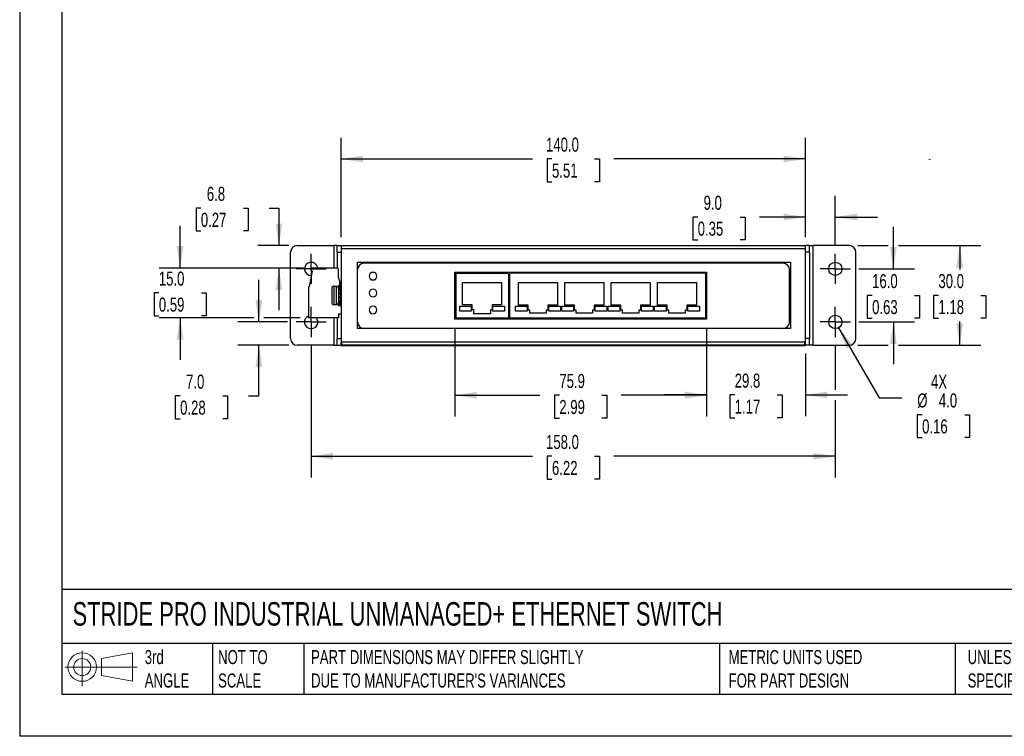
# Model space of a CAD drawing. Header units: millimetres. Extents: x 0 to 559, y 0 to 432.
# Tile 1 of 4: x 0 to 297, y 0 to 216. Entities that reach past the tile are written whole.
import ezdxf

# ---------------------------------------------------------------- set-up
doc = ezdxf.new("R2010")
doc.units = ezdxf.units.MM
doc.header["$LTSCALE"] = 2
doc.linetypes.add('CENTERX2', pattern=[20.32, 12.7, -2.54, 2.54, -2.54])
doc.layers.add('CENTER', color=40, linetype='CENTERX2')
doc.layers.add('SLD-DEFPOINTS', color=7, linetype='Continuous')
doc.layers.add('DIMENSIONS', color=140, linetype='Continuous', lineweight=25)
doc.layers.add('TEXT', color=140, linetype='Continuous', lineweight=25)
doc.styles.add('SLDTEXTSTYLE0', font='TXT', dxfattribs={"width": 0.7})
doc.dimstyles.new('SLDDIMSTYLE0', dxfattribs={"dimtxt": 4.316016, "dimasz": 6.604, "dimexe": 0, "dimexo": 0.0625, "dimgap": 1.079004, "dimtad": 0, "dimtih": 1, "dimtoh": 1, "dimdec": 1, "dimrnd": 1e-09, "dimzin": 4, "dimdsep": 46, "dimtxsty": 'SLDTEXTSTYLE0', "dimsah": 1, "dimcen": 0.09, "dimadec": 0, "dimazin": 1, "dimtfac": 1, "dimtdec": 1, "dimtmove": 0, "dimatfit": 0, "dimfxl": 0, "dimfrac": 2, "dimtolj": 1, "dimtzin": 12, "dimarcsym": 0})
doc.dimstyles.new('SLDDIMSTYLE1', dxfattribs={"dimtxt": 4.316016, "dimasz": 6.604, "dimexe": 0, "dimexo": 0.0625, "dimgap": 1.079004, "dimtad": 0, "dimtih": 1, "dimtoh": 1, "dimdec": 1, "dimrnd": 1e-09, "dimzin": 12, "dimdsep": 46, "dimtxsty": 'SLDTEXTSTYLE0', "dimsah": 1, "dimcen": 0.09, "dimadec": 0, "dimazin": 3, "dimtfac": 1, "dimtdec": 1, "dimtofl": 0, "dimtmove": 0, "dimatfit": 3, "dimfxl": 0, "dimfrac": 2, "dimtolj": 1, "dimtzin": 12, "dimarcsym": 0})
doc.dimstyles.new('SLDDIMSTYLE2', dxfattribs={"dimtxt": 4.316016, "dimasz": 6.604, "dimexe": 0, "dimexo": 0.0625, "dimgap": 1.079004, "dimtad": 0, "dimtih": 1, "dimtoh": 1, "dimdec": 1, "dimrnd": 1e-09, "dimzin": 12, "dimdsep": 46, "dimtxsty": 'SLDTEXTSTYLE0', "dimsah": 1, "dimcen": 0.09, "dimadec": 0, "dimazin": 3, "dimtfac": 1, "dimtdec": 1, "dimtmove": 0, "dimatfit": 0, "dimfxl": 0, "dimfrac": 2, "dimtolj": 1, "dimtzin": 12, "dimarcsym": 0})
doc.dimstyles.new('SLDDIMSTYLE3', dxfattribs={"dimtxt": 4.316016, "dimasz": 6.604, "dimexe": 0, "dimexo": 0.0625, "dimgap": 1.079004, "dimtad": 0, "dimtih": 1, "dimtoh": 1, "dimdec": 1, "dimrnd": 1e-09, "dimzin": 4, "dimdsep": 46, "dimtxsty": 'SLDTEXTSTYLE0', "dimsah": 1, "dimcen": 0.09, "dimadec": 0, "dimazin": 1, "dimtfac": 1, "dimtdec": 1, "dimtofl": 0, "dimtmove": 0, "dimatfit": 3, "dimfxl": 0, "dimfrac": 2, "dimtolj": 1, "dimtzin": 12, "dimarcsym": 0})
doc.dimstyles.new('SLDDIMSTYLE4', dxfattribs={"dimtxt": 4.316016, "dimasz": 6.604, "dimexe": 0, "dimexo": 0.0625, "dimgap": 1.079004, "dimtad": 0, "dimtih": 1, "dimtoh": 1, "dimdec": 1, "dimrnd": 1e-09, "dimzin": 4, "dimdsep": 46, "dimtxsty": 'SLDTEXTSTYLE0', "dimsah": 1, "dimcen": 0, "dimadec": 0, "dimazin": 1, "dimtfac": 1, "dimtdec": 1, "dimtofl": 0, "dimtmove": 0, "dimatfit": 3, "dimfxl": 0, "dimfrac": 2, "dimtolj": 1, "dimtzin": 12, "dimarcsym": 0})

# ---------------------------------------------------------------- blocks, each defined once
blk = doc.blocks.new('Block11')
at = {"color": 7, "linetype": 'Continuous', "lineweight": 18}
for p, q in [((5.18, 10.62), (5.18, 0)), ((10.96, 8.33), (20.35, 10.06)), ((20.35, 10.06), (20.35, 1.46)), ((10.96, 3.19), (10.96, 8.33)), ((0, 5.76), (21.75, 5.76)), ((10.96, 3.19), (20.35, 1.46))]:
    blk.add_line(p, q, dxfattribs=at)
for radius in [4.3, 2.57]:
    blk.add_circle((5.18, 5.76), radius, dxfattribs=at)
blk = doc.blocks.new('Block12')
at = {"layer": 'SLD-DEFPOINTS'}
blk.add_blockref('Block11', (0, 0), dxfattribs=at)
blk = doc.blocks.new('_D')
at = {"layer": 'DIMENSIONS'}
for p, q in [((48.36, 141.08), (48.36, 153.78)), ((85.56, 141.08), (42.01, 141.08)), ((41.95, 133.58), (40.5, 133.58)), ((40.5, 133.58), (40.5, 126.72)), ((54.77, 133.58), (56.22, 133.58)), ((56.22, 133.58), (56.22, 126.72)), ((40.5, 126.72), (41.95, 126.72)), ((70.57, 126.08), (42.01, 126.08)), ((48.36, 126.08), (48.36, 113.38)), ((56.22, 126.72), (54.77, 126.72)), ((84.56, 126.08), (73.62, 126.08))]:
    blk.add_line(p, q, dxfattribs=at)
for points in [[(48.36, 141.08), (49.38, 147.69), (47.34, 147.69)], [(48.36, 126.08), (47.34, 119.48), (49.38, 119.48)]]:
    blk.add_solid(points, dxfattribs=at)
at = {"layer": 'DIMENSIONS', "char_height": 4.233, "attachment_point": 1, "style": 'SLDTEXTSTYLE0'}
for s, insert in [('15.0', (41.95, 140.01)), ('0.59', (41.95, 132.18))]:
    blk.add_mtext(s, dxfattribs=dict(at, insert=insert))
blk = doc.blocks.new('_D_1')
at = {"layer": 'DIMENSIONS'}
for p, q in [((131.14, 123.1), (131.14, 96.39)), ((207.02, 123.1), (207.02, 96.39)), ((131.14, 102.74), (156.82, 102.74)), ((162.67, 102.74), (161.22, 102.74)), ((161.22, 102.74), (161.22, 95.89)), ((175.5, 102.74), (176.95, 102.74)), ((176.95, 102.74), (176.95, 95.89)), ((207.02, 102.74), (181.35, 102.74)), ((161.22, 95.89), (162.67, 95.89)), ((176.95, 95.89), (175.5, 95.89))]:
    blk.add_line(p, q, dxfattribs=at)
for points in [[(131.14, 102.74), (137.75, 101.73), (137.75, 103.76)], [(207.02, 102.74), (200.42, 103.76), (200.42, 101.73)]]:
    blk.add_solid(points, dxfattribs=at)
at = {"layer": 'DIMENSIONS', "char_height": 4.233, "attachment_point": 1, "style": 'SLDTEXTSTYLE0'}
for s, insert in [('75.9', (162.67, 109.17)), ('2.99', (162.67, 101.34))]:
    blk.add_mtext(s, dxfattribs=dict(at, insert=insert))
blk = doc.blocks.new('_D_2')
at = {"layer": 'DIMENSIONS'}
for p, q in [((207.02, 123.1), (207.02, 96.49)), ((236.86, 115.3), (236.86, 96.49)), ((207.02, 102.84), (194.32, 102.84)), ((215.53, 102.84), (214.08, 102.84)), ((214.08, 102.84), (214.08, 95.99)), ((228.36, 102.84), (229.81, 102.84)), ((229.81, 102.84), (229.81, 95.99)), ((236.86, 102.84), (249.56, 102.84)), ((214.08, 95.99), (215.53, 95.99)), ((229.81, 95.99), (228.36, 95.99))]:
    blk.add_line(p, q, dxfattribs=at)
for points in [[(207.02, 102.84), (200.42, 103.86), (200.42, 101.83)], [(236.86, 102.84), (243.47, 101.83), (243.47, 103.86)]]:
    blk.add_solid(points, dxfattribs=at)
at = {"layer": 'DIMENSIONS', "char_height": 4.233, "attachment_point": 1, "style": 'SLDTEXTSTYLE0'}
for s, insert in [('29.8', (215.53, 109.27)), ('1.17', (215.53, 101.44))]:
    blk.add_mtext(s, dxfattribs=dict(at, insert=insert))
blk = doc.blocks.new('_D_3')
at = {"layer": 'DIMENSIONS'}
for p, q in [((96.86, 150.38), (96.86, 180.3)), ((236.86, 150.38), (236.86, 180.3)), ((96.86, 173.95), (154.6, 173.95)), ((160.45, 173.95), (159, 173.95)), ((159, 173.95), (159, 167.09)), ((173.28, 173.95), (174.73, 173.95)), ((174.73, 173.95), (174.73, 167.09)), ((236.86, 173.95), (179.13, 173.95)), ((159, 167.09), (160.45, 167.09)), ((174.73, 167.09), (173.28, 167.09))]:
    blk.add_line(p, q, dxfattribs=at)
for points in [[(96.86, 173.95), (103.47, 172.94), (103.47, 174.97)], [(236.86, 173.95), (230.26, 174.97), (230.26, 172.94)]]:
    blk.add_solid(points, dxfattribs=at)
at = {"layer": 'DIMENSIONS', "char_height": 4.233, "attachment_point": 1, "style": 'SLDTEXTSTYLE0'}
for s, insert in [('140.0', (158.66, 180.38)), ('5.51', (160.45, 172.55))]:
    blk.add_mtext(s, dxfattribs=dict(at, insert=insert))
blk = doc.blocks.new('_D_4')
at = {"layer": 'DIMENSIONS'}
for p, q in [((252.6, 147.84), (261.83, 147.84)), ((264.88, 147.84), (289.7, 147.84)), ((283.35, 147.84), (283.35, 140.67)), ((276.94, 132.84), (275.49, 132.84)), ((275.49, 132.84), (275.49, 125.98)), ((289.76, 132.84), (291.21, 132.84)), ((291.21, 132.84), (291.21, 125.98)), ((275.49, 125.98), (276.94, 125.98)), ((283.35, 117.84), (283.35, 125.02)), ((291.21, 125.98), (289.76, 125.98)), ((252.6, 117.84), (261.83, 117.84)), ((264.88, 117.84), (289.7, 117.84))]:
    blk.add_line(p, q, dxfattribs=at)
for points in [[(283.35, 147.84), (282.33, 141.24), (284.36, 141.24)], [(283.35, 117.84), (284.36, 124.45), (282.33, 124.45)]]:
    blk.add_solid(points, dxfattribs=at)
at = {"layer": 'DIMENSIONS', "char_height": 4.233, "attachment_point": 1, "style": 'SLDTEXTSTYLE0'}
for s, insert in [('30.0', (276.94, 139.27)), ('1.18', (276.94, 131.44))]:
    blk.add_mtext(s, dxfattribs=dict(at, insert=insert))
blk = doc.blocks.new('_D_5')
at = {"layer": 'DIMENSIONS'}
for p, q in [((54.61, 159.13), (53.16, 159.13)), ((53.16, 159.13), (53.16, 152.27)), ((67.44, 159.13), (68.88, 159.13)), ((68.88, 159.13), (68.88, 152.27)), ((75.22, 159.13), (78.15, 159.13)), ((78.15, 159.13), (78.15, 147.84)), ((53.16, 152.27), (54.61, 152.27)), ((68.88, 152.27), (67.44, 152.27)), ((81.12, 147.84), (71.8, 147.84)), ((85.56, 141.08), (71.8, 141.08)), ((78.15, 141.08), (78.15, 128.38))]:
    blk.add_line(p, q, dxfattribs=at)
for points in [[(78.15, 147.84), (79.17, 154.45), (77.14, 154.45)], [(78.15, 141.08), (77.14, 134.48), (79.17, 134.48)]]:
    blk.add_solid(points, dxfattribs=at)
at = {"layer": 'DIMENSIONS', "char_height": 4.233, "attachment_point": 1, "style": 'SLDTEXTSTYLE0'}
for s, insert in [('6.8', (56.41, 165.55)), ('0.27', (54.61, 157.73))]:
    blk.add_mtext(s, dxfattribs=dict(at, insert=insert))
blk = doc.blocks.new('_D_6')
at = {"layer": 'DIMENSIONS'}
for p, q in [((72.09, 124.84), (72.09, 137.54)), ((80.78, 124.84), (65.74, 124.84)), ((81.12, 117.84), (65.74, 117.84)), ((72.09, 102.55), (72.09, 117.84)), ((48.36, 102.55), (46.91, 102.55)), ((46.91, 102.55), (46.91, 95.69)), ((61.19, 102.55), (62.64, 102.55)), ((62.64, 102.55), (62.64, 95.69)), ((68.97, 102.55), (72.09, 102.55)), ((46.91, 95.69), (48.36, 95.69)), ((62.64, 95.69), (61.19, 95.69))]:
    blk.add_line(p, q, dxfattribs=at)
for points in [[(72.09, 124.84), (73.11, 131.45), (71.08, 131.45)], [(72.09, 117.84), (71.08, 111.24), (73.11, 111.24)]]:
    blk.add_solid(points, dxfattribs=at)
at = {"layer": 'DIMENSIONS', "char_height": 4.233, "attachment_point": 1, "style": 'SLDTEXTSTYLE0'}
for s, insert in [('7.0', (50.16, 108.97)), ('0.28', (48.36, 101.14))]:
    blk.add_mtext(s, dxfattribs=dict(at, insert=insert))
blk = doc.blocks.new('_D_7')
at = {"layer": 'DIMENSIONS'}
for p, q in [((87.86, 117.76), (87.86, 78.02)), ((245.86, 117.76), (245.86, 104.37)), ((245.86, 101.32), (245.86, 78.02)), ((87.86, 84.37), (154.6, 84.37)), ((160.45, 84.37), (159, 84.37)), ((159, 84.37), (159, 77.51)), ((173.28, 84.37), (174.73, 84.37)), ((174.73, 84.37), (174.73, 77.51)), ((245.86, 84.37), (179.13, 84.37)), ((159, 77.51), (160.45, 77.51)), ((174.73, 77.51), (173.28, 77.51))]:
    blk.add_line(p, q, dxfattribs=at)
for points in [[(87.86, 84.37), (94.47, 83.36), (94.47, 85.39)], [(245.86, 84.37), (239.26, 85.39), (239.26, 83.36)]]:
    blk.add_solid(points, dxfattribs=at)
at = {"layer": 'DIMENSIONS', "char_height": 4.233, "attachment_point": 1, "style": 'SLDTEXTSTYLE0'}
for s, insert in [('158.0', (158.66, 90.8)), ('6.22', (160.45, 82.97))]:
    blk.add_mtext(s, dxfattribs=dict(at, insert=insert))
blk = doc.blocks.new('_D_8')
at = {"layer": 'DIMENSIONS'}
for p, q in [((246.86, 123.11), (259.09, 101.94)), ((259.09, 101.94), (265.95, 101.94)), ((272.02, 96.89), (270.57, 96.89)), ((270.57, 96.89), (270.57, 90.03)), ((284.85, 96.89), (286.3, 96.89)), ((286.3, 96.89), (286.3, 90.03)), ((270.57, 90.03), (272.02, 90.03)), ((286.3, 90.03), (284.85, 90.03))]:
    blk.add_line(p, q, dxfattribs=at)
blk.add_solid([(246.86, 123.11), (249.29, 116.88), (251.05, 117.9)], dxfattribs=at)
at = {"layer": 'DIMENSIONS', "char_height": 4.233, "attachment_point": 1, "style": 'SLDTEXTSTYLE0'}
for s, insert in [('4X', (274.71, 108.95)), ('%%c', (270.56, 103.31)), ('4.0', (277.07, 103.31)), ('0.16', (272.02, 95.48))]:
    blk.add_mtext(s, dxfattribs=dict(at, insert=insert))
blk = doc.blocks.new('_D_9')
at = {"layer": 'DIMENSIONS'}
for p, q in [((236.86, 150.38), (236.86, 162.81)), ((245.86, 147.92), (245.86, 162.81)), ((204.37, 156.46), (202.92, 156.46)), ((202.92, 156.46), (202.92, 149.6)), ((217.19, 156.46), (218.64, 156.46)), ((218.64, 156.46), (218.64, 149.6)), ((236.86, 156.46), (223.04, 156.46)), ((245.86, 156.46), (258.56, 156.46)), ((202.92, 149.6), (204.37, 149.6)), ((218.64, 149.6), (217.19, 149.6))]:
    blk.add_line(p, q, dxfattribs=at)
for points in [[(236.86, 156.46), (230.26, 157.48), (230.26, 155.44)], [(245.86, 156.46), (252.47, 155.44), (252.47, 157.48)]]:
    blk.add_solid(points, dxfattribs=at)
at = {"layer": 'DIMENSIONS', "char_height": 4.233, "attachment_point": 1, "style": 'SLDTEXTSTYLE0'}
for s, insert in [('9.0', (206.16, 162.88)), ('0.35', (204.37, 155.06))]:
    blk.add_mtext(s, dxfattribs=dict(at, insert=insert))
blk = doc.blocks.new('_D_10')
at = {"layer": 'DIMENSIONS'}
for p, q in [((263.36, 140.84), (263.36, 153.54)), ((252.94, 140.84), (269.71, 140.84)), ((256.95, 132.84), (255.5, 132.84)), ((255.5, 132.84), (255.5, 125.98)), ((269.77, 132.84), (271.22, 132.84)), ((271.22, 132.84), (271.22, 125.98)), ((252.94, 124.84), (269.71, 124.84)), ((255.5, 125.98), (256.95, 125.98)), ((263.36, 124.84), (263.36, 112.14)), ((271.22, 125.98), (269.77, 125.98))]:
    blk.add_line(p, q, dxfattribs=at)
for points in [[(263.36, 140.84), (264.37, 147.45), (262.34, 147.45)], [(263.36, 124.84), (262.34, 118.24), (264.37, 118.24)]]:
    blk.add_solid(points, dxfattribs=at)
at = {"layer": 'DIMENSIONS', "char_height": 4.233, "attachment_point": 1, "style": 'SLDTEXTSTYLE0'}
for s, insert in [('16.0', (256.95, 139.27)), ('0.63', (256.95, 131.44))]:
    blk.add_mtext(s, dxfattribs=dict(at, insert=insert))
blk = doc.blocks.new('SW_CENTERMARKSYMBOL_0')
at = {"layer": 'CENTER', "color": 0}
for p, q in [((0, 2.54), (0, 4.54)), ((-2.54, 0), (-4.54, 0)), ((0, 0), (-2.54, 0)), ((0, 0), (0, 2.54)), ((0, 0), (0, -2.54)), ((0, 0), (2.54, 0)), ((2.54, 0), (4.54, 0)), ((0, -2.54), (0, -4.54))]:
    blk.add_line(p, q, dxfattribs=at)
blk = doc.blocks.new('SW_CENTERMARKSYMBOL_1')
at = {"layer": 'CENTER', "color": 0}
for p, q in [((0, 2.54), (0, 4.54)), ((-2.54, 0), (-4.54, 0)), ((0, 0), (-2.54, 0)), ((0, 0), (0, 2.54)), ((0, 0), (0, -2.54)), ((0, 0), (2.54, 0)), ((2.54, 0), (4.54, 0)), ((0, -2.54), (0, -4.54))]:
    blk.add_line(p, q, dxfattribs=at)
blk = doc.blocks.new('SW_CENTERMARKSYMBOL_2')
at = {"layer": 'CENTER', "color": 0}
for p, q in [((0, 2.54), (0, 4.54)), ((-2.54, 0), (-4.54, 0)), ((0, 0), (-2.54, 0)), ((0, 0), (0, 2.54)), ((0, 0), (0, -2.54)), ((0, 0), (2.54, 0)), ((2.54, 0), (4.54, 0)), ((0, -2.54), (0, -4.54))]:
    blk.add_line(p, q, dxfattribs=at)
blk = doc.blocks.new('SW_CENTERMARKSYMBOL_3')
at = {"layer": 'CENTER', "color": 0}
for p, q in [((0, 2.54), (0, 4.54)), ((-2.54, 0), (-4.54, 0)), ((0, 0), (-2.54, 0)), ((0, 0), (0, 2.54)), ((0, 0), (0, -2.54)), ((0, 0), (2.54, 0)), ((2.54, 0), (4.54, 0)), ((0, -2.54), (0, -4.54))]:
    blk.add_line(p, q, dxfattribs=at)

msp = doc.modelspace()

# ---------------------------------------------------------------- linework, layer by layer
at = {"color": 7, "linetype": 'Continuous'}
for p in [(0, 431.81), (558.8, 0.01)]:
    msp.add_line(p, (0, 0.01), dxfattribs=at)
for p, q in [((81.66, 119.84), (81.66, 145.84)), ((83.66, 147.84), (94.66, 147.84)), ((95.66, 147.84), (94.66, 147.84)), ((94.66, 147.84), (94.66, 141.08)), ((95.66, 147.84), (96.86, 147.84)), ((95.66, 145.84), (95.66, 147.84)), ((95.66, 145.84), (95.66, 141.07)), ((95.66, 145.84), (96.86, 145.84)), ((96.86, 147.84), (236.86, 147.84)), ((96.86, 147.84), (96.86, 146.84)), ((96.86, 146.84), (96.86, 118.84)), ((236.86, 146.84), (96.86, 146.84)), ((238.06, 147.84), (236.86, 147.84)), ((236.86, 146.84), (236.86, 147.84)), ((236.86, 118.84), (236.86, 146.84)), ((238.06, 145.84), (236.86, 145.84)), ((238.06, 145.84), (238.06, 147.84)), ((238.06, 147.84), (239.06, 147.84)), ((238.06, 145.84), (238.06, 119.84)), ((239.06, 147.84), (239.06, 117.84)), ((250.06, 147.84), (239.06, 147.84)), ((252.06, 119.84), (252.06, 145.84)), ((101.86, 122.84), (101.86, 142.84)), ((101.86, 142.84), (232.36, 142.84)), ((230.06, 142.54), (103.86, 142.54)), ((232.36, 142.84), (232.36, 122.84)), ((87.4, 135.48), (88.22, 140.14)), ((87.88, 140.33), (87.9, 140.89)), ((88.22, 140.14), (87.88, 140.33)), ((95.53, 141.08), (88.1, 141.08)), ((96.13, 138.18), (96.13, 140.48)), ((131.14, 139.84), (207.02, 139.84)), ((131.14, 125.64), (131.14, 139.84)), ((131.26, 125.74), (131.26, 139.84)), ((134.38, 139.84), (134.38, 139.39)), ((136.38, 139.39), (136.38, 139.84)), ((142.38, 139.84), (142.38, 139.39)), ((144.38, 139.39), (144.38, 139.84)), ((206.52, 139.54), (147.86, 139.54)), ((164.36, 139.79), (164.36, 139.84)), ((164.36, 139.79), (165.36, 139.79)), ((164.38, 139.54), (164.36, 139.79)), ((165.36, 139.84), (165.36, 139.79)), ((165.36, 139.79), (165.4, 139.54)), ((167.33, 139.54), (167.36, 139.79)), ((167.36, 139.79), (167.36, 139.84)), ((168.36, 139.79), (167.36, 139.79)), ((168.36, 139.79), (168.35, 139.54)), ((168.36, 139.84), (168.36, 139.79)), ((207.02, 139.84), (207.02, 125.64)), ((232.06, 124.84), (232.06, 140.54)), ((96.13, 138.18), (96.5, 136.95)), ((96.5, 135.86), (96.5, 136.95)), ((96.75, 136.58), (96.86, 136.56)), ((131.44, 139.19), (131.44, 126.14)), ((134.38, 139.39), (131.64, 139.39)), ((133.48, 130.04), (133.48, 136.74)), ((133.48, 136.74), (145.28, 136.74)), ((136.38, 139.39), (134.38, 139.39)), ((142.38, 139.39), (136.38, 139.39)), ((144.38, 139.39), (142.38, 139.39)), ((147.12, 139.39), (144.38, 139.39)), ((145.28, 136.74), (145.28, 130.04)), ((147.32, 139.19), (147.32, 126.14)), ((147.66, 139.34), (147.66, 126.14)), ((150.34, 129.94), (150.34, 136.74)), ((150.34, 136.74), (162.14, 136.74)), ((162.14, 136.74), (162.14, 129.94)), ((164.31, 129.94), (164.31, 136.74)), ((164.31, 136.74), (176.11, 136.74)), ((176.11, 136.74), (176.11, 129.94)), ((178.28, 129.94), (178.28, 136.74)), ((178.28, 136.74), (190.08, 136.74)), ((190.08, 136.74), (190.08, 129.94)), ((192.25, 136.74), (204.05, 136.74)), ((192.25, 129.94), (192.25, 136.74)), ((204.05, 136.74), (204.05, 129.94)), ((206.72, 139.34), (206.72, 126.14)), ((87.1, 135.28), (87.1, 126.08)), ((87.3, 135.48), (87.4, 135.48)), ((94.06, 134.99), (94.06, 130.69)), ((94.66, 135.59), (95.46, 135.59)), ((94.66, 135.59), (94.66, 130.09)), ((95.46, 130.09), (95.46, 135.59)), ((96.86, 135.86), (96.06, 135.86)), ((96.06, 135.86), (96.06, 135.47)), ((96.86, 135.86), (96.06, 135.86)), ((96.06, 135.86), (96.06, 135.86)), ((96.06, 135.47), (96.06, 135.14)), ((96.06, 135.14), (96.06, 134.84)), ((96.06, 134.84), (96.06, 134.41)), ((96.06, 134.41), (96.06, 133.54)), ((96.16, 135.42), (96.16, 135.07)), ((96.76, 135.42), (96.16, 135.42)), ((96.16, 135.07), (96.76, 135.07)), ((96.16, 135.07), (96.16, 134.92)), ((96.76, 134.92), (96.16, 134.92)), ((96.16, 134.92), (96.16, 134.51)), ((96.16, 134.51), (96.16, 134.46)), ((96.76, 134.51), (96.16, 134.51)), ((96.16, 134.46), (96.16, 133.57)), ((96.76, 134.46), (96.16, 134.46)), ((96.16, 133.57), (96.16, 133.54)), ((96.16, 133.57), (96.76, 133.57)), ((96.76, 135.07), (96.76, 135.42)), ((96.76, 134.92), (96.76, 135.07)), ((96.76, 134.51), (96.76, 134.92)), ((96.76, 134.46), (96.76, 134.51)), ((96.76, 133.57), (96.76, 134.46)), ((96.76, 133.54), (96.76, 133.57)), ((96.06, 133.54), (96.06, 133.3)), ((96.06, 133.3), (96.06, 132.38)), ((96.06, 132.38), (96.06, 132.14)), ((96.06, 132.14), (96.06, 131.28)), ((96.06, 131.28), (96.06, 130.85)), ((96.06, 130.85), (96.06, 130.54)), ((96.16, 133.54), (96.16, 133.44)), ((96.76, 133.44), (96.16, 133.44)), ((96.16, 133.44), (96.16, 133.32)), ((96.76, 133.32), (96.16, 133.32)), ((96.16, 133.32), (96.16, 132.36)), ((96.16, 132.36), (96.16, 132.24)), ((96.16, 132.36), (96.76, 132.36)), ((96.16, 132.24), (96.16, 132.14)), ((96.16, 132.24), (96.76, 132.24)), ((96.16, 132.14), (96.16, 132.12)), ((96.76, 132.12), (96.16, 132.12)), ((96.16, 132.12), (96.16, 131.22)), ((96.16, 131.22), (96.76, 131.22)), ((96.16, 131.22), (96.16, 131.18)), ((96.16, 131.18), (96.76, 131.18)), ((96.16, 131.18), (96.16, 130.77)), ((96.16, 130.77), (96.76, 130.77)), ((96.16, 130.77), (96.16, 130.61)), ((96.16, 130.61), (96.16, 130.36)), ((96.76, 130.61), (96.16, 130.61)), ((96.76, 133.44), (96.76, 133.54)), ((96.76, 133.32), (96.76, 133.44)), ((96.76, 132.36), (96.76, 133.32)), ((96.76, 132.24), (96.76, 132.36)), ((96.76, 132.14), (96.76, 132.24)), ((96.76, 132.12), (96.76, 132.14)), ((96.76, 131.22), (96.76, 132.12)), ((96.76, 131.18), (96.76, 131.22)), ((96.76, 130.77), (96.76, 131.18)), ((96.76, 130.61), (96.76, 130.77)), ((96.76, 130.36), (96.76, 130.61)), ((94.66, 130.09), (95.46, 130.09)), ((96.06, 130.54), (96.06, 130.29)), ((96.06, 130.29), (96.06, 129.93)), ((96.06, 129.83), (96.06, 129.93)), ((96.06, 129.83), (96.86, 129.83)), ((96.16, 130.36), (96.16, 130.29)), ((96.16, 130.36), (96.76, 130.36)), ((96.16, 130.29), (96.16, 130.2)), ((96.76, 130.2), (96.16, 130.2)), ((96.16, 130.2), (96.16, 129.83)), ((96.16, 129.83), (96.76, 129.83)), ((96.16, 129.83), (96.16, 129.83)), ((96.76, 130.29), (96.76, 130.36)), ((96.76, 130.2), (96.76, 130.29)), ((96.76, 129.83), (96.76, 130.2)), ((96.76, 129.83), (96.76, 129.83)), ((132.63, 129.64), (136.13, 129.64)), ((132.63, 128.14), (132.63, 129.64)), ((136.13, 128.14), (132.63, 128.14)), ((136.38, 130.04), (133.48, 130.04)), ((136.13, 129.64), (136.13, 128.14)), ((136.38, 128.54), (136.38, 130.04)), ((136.88, 128.54), (136.38, 128.54)), ((136.88, 127.24), (136.88, 128.54)), ((142.38, 128.54), (141.88, 128.54)), ((141.88, 128.54), (141.88, 127.24)), ((142.38, 130.04), (142.38, 128.54)), ((145.28, 130.04), (142.38, 130.04)), ((142.63, 128.14), (142.63, 129.64)), ((142.63, 129.64), (146.13, 129.64)), ((146.13, 128.14), (142.63, 128.14)), ((146.13, 129.64), (146.13, 128.14)), ((149.49, 129.64), (152.99, 129.64)), ((149.49, 128.14), (149.49, 129.64)), ((152.99, 128.14), (149.49, 128.14)), ((153.24, 129.94), (150.34, 129.94)), ((152.99, 129.64), (152.99, 128.14)), ((153.24, 128.44), (153.24, 129.94)), ((153.74, 128.44), (153.24, 128.44)), ((153.74, 127.44), (153.74, 128.44)), ((158.74, 128.44), (158.74, 127.44)), ((159.24, 128.44), (158.74, 128.44)), ((159.24, 129.94), (159.24, 128.44)), ((162.14, 129.94), (159.24, 129.94)), ((159.49, 128.14), (159.49, 129.64)), ((159.49, 129.64), (162.99, 129.64)), ((162.99, 128.14), (159.49, 128.14)), ((162.99, 129.64), (162.99, 128.14)), ((163.46, 129.64), (166.96, 129.64)), ((163.46, 128.14), (163.46, 129.64)), ((166.96, 128.14), (163.46, 128.14)), ((167.21, 129.94), (164.31, 129.94)), ((166.96, 129.64), (166.96, 128.14)), ((167.21, 128.44), (167.21, 129.94)), ((167.71, 128.44), (167.21, 128.44)), ((167.71, 127.44), (167.71, 128.44)), ((172.71, 128.44), (172.71, 127.44)), ((173.21, 128.44), (172.71, 128.44)), ((173.21, 129.94), (173.21, 128.44)), ((176.11, 129.94), (173.21, 129.94)), ((173.46, 128.14), (173.46, 129.64)), ((173.46, 129.64), (176.96, 129.64)), ((176.96, 128.14), (173.46, 128.14)), ((176.96, 129.64), (176.96, 128.14)), ((177.43, 129.64), (180.93, 129.64)), ((177.43, 128.14), (177.43, 129.64)), ((180.93, 128.14), (177.43, 128.14)), ((181.18, 129.94), (178.28, 129.94)), ((180.93, 129.64), (180.93, 128.14)), ((181.18, 128.44), (181.18, 129.94)), ((181.68, 128.44), (181.18, 128.44)), ((181.68, 127.44), (181.68, 128.44)), ((187.18, 128.44), (186.68, 128.44)), ((186.68, 128.44), (186.68, 127.44)), ((190.08, 129.94), (187.18, 129.94)), ((187.18, 129.94), (187.18, 128.44)), ((187.43, 128.14), (187.43, 129.64)), ((187.43, 129.64), (190.93, 129.64)), ((190.93, 128.14), (187.43, 128.14)), ((190.93, 129.64), (190.93, 128.14)), ((191.4, 129.64), (194.9, 129.64)), ((191.4, 128.14), (191.4, 129.64)), ((194.9, 128.14), (191.4, 128.14)), ((195.15, 129.94), (192.25, 129.94)), ((194.9, 129.64), (194.9, 128.14)), ((195.15, 128.44), (195.15, 129.94)), ((195.65, 128.44), (195.15, 128.44)), ((195.65, 127.44), (195.65, 128.44)), ((201.15, 128.44), (200.65, 128.44)), ((200.65, 128.44), (200.65, 127.44)), ((204.05, 129.94), (201.15, 129.94)), ((201.15, 129.94), (201.15, 128.44)), ((201.4, 128.14), (201.4, 129.64)), ((201.4, 129.64), (204.9, 129.64)), ((204.9, 128.14), (201.4, 128.14)), ((204.9, 129.64), (204.9, 128.14)), ((96.13, 126.08), (87.1, 126.08)), ((94.66, 126.08), (94.66, 117.84)), ((95.66, 126.08), (95.66, 119.84)), ((96.13, 127.28), (96.86, 127.28)), ((96.13, 127.28), (96.13, 126.08)), ((207.02, 125.64), (131.14, 125.64)), ((131.64, 125.94), (131.26, 125.94)), ((207.02, 125.74), (131.26, 125.74)), ((147.12, 125.94), (131.64, 125.94)), ((141.88, 127.24), (136.88, 127.24)), ((147.86, 125.94), (147.12, 125.94)), ((206.52, 125.94), (147.86, 125.94)), ((158.74, 127.44), (153.74, 127.44)), ((172.71, 127.44), (167.71, 127.44)), ((186.68, 127.44), (181.68, 127.44)), ((200.65, 127.44), (195.65, 127.44)), ((207.02, 125.94), (206.52, 125.94)), ((232.36, 122.84), (101.86, 122.84)), ((95.66, 119.84), (96.86, 119.84)), ((95.66, 117.84), (95.66, 119.84)), ((96.86, 117.84), (96.86, 118.84)), ((96.86, 118.84), (236.86, 118.84)), ((238.06, 119.84), (236.86, 119.84)), ((236.86, 117.84), (236.86, 118.84)), ((238.06, 117.84), (238.06, 119.84)), ((94.66, 117.84), (83.66, 117.84)), ((94.66, 117.84), (95.66, 117.84)), ((95.66, 117.84), (96.86, 117.84)), ((96.86, 117.74), (96.86, 117.84)), ((96.86, 117.74), (97.86, 117.74)), ((235.86, 117.84), (97.86, 117.84)), ((97.86, 117.84), (97.86, 117.74)), ((97.86, 117.74), (235.86, 117.74)), ((235.86, 117.74), (235.86, 117.84)), ((235.86, 117.74), (236.86, 117.74)), ((238.06, 117.84), (236.86, 117.84)), ((236.86, 117.84), (236.86, 117.74)), ((239.06, 117.84), (238.06, 117.84)), ((239.06, 117.84), (250.06, 117.84))]:
    msp.add_line(p, q)
at = {"flags": 128}
for points in [[(96.06, 135.47), (96.07, 135.45), (96.1, 135.43), (96.13, 135.42), (96.16, 135.42)], [(96.16, 134.46), (96.14, 134.46), (96.13, 134.46), (96.11, 134.45), (96.09, 134.45), (96.08, 134.44), (96.07, 134.43), (96.07, 134.42), (96.06, 134.41)], [(96.76, 135.42), (96.81, 135.42), (96.84, 135.44), (96.86, 135.45), (96.86, 135.47)], [(96.86, 134.41), (96.86, 134.42), (96.86, 134.43), (96.85, 134.44), (96.83, 134.45), (96.82, 134.45), (96.8, 134.46), (96.78, 134.46), (96.76, 134.46)], [(96.16, 131.22), (96.14, 131.22), (96.13, 131.23), (96.11, 131.23), (96.09, 131.24), (96.08, 131.25), (96.07, 131.26), (96.07, 131.27), (96.06, 131.28)], [(96.86, 131.28), (96.86, 131.27), (96.86, 131.26), (96.85, 131.25), (96.83, 131.24), (96.82, 131.23), (96.8, 131.23), (96.78, 131.22), (96.76, 131.22)]]:
    msp.add_lwpolyline(points, dxfattribs=at)
for centre in [(245.86, 140.84), (245.86, 124.84)]:
    msp.add_circle(centre, 2)
at = {"color": 7, "linetype": 'Continuous', "lineweight": 18}
msp.add_arc((274.33, 173.58), 0.3, 52, 142, dxfattribs=at)
for centre, radius, start, end in [((83.66, 145.84), 2, 90, 180), ((250.06, 145.84), 2, 0, 90), ((87.86, 140.84), 2, 6.8921, 273.6399), ((103.86, 140.54), 2, 90, 180), ((230.06, 140.54), 2, 0, 90), ((88.1, 140.88), 0.2, 90, 177.5), ((95.53, 140.48), 0.6, 360, 90), ((106.51, 138.64), 1.15, 0, 180), ((147.86, 139.34), 0.2, 90, 180), ((206.52, 139.34), 0.2, 0, 90), ((96.82, 136.87), 0.3, 192.7335, 257.05), ((106.51, 138.64), 1.15, 180, 0), ((131.64, 139.19), 0.2, 90, 180), ((147.12, 139.19), 0.2, 0, 90), ((87.3, 135.28), 0.2, 90, 180), ((94.66, 134.99), 0.6, 90, 180), ((95.46, 134.99), 0.6, 0, 90), ((96.15, 135.16), 0.0893, 191.4218, 278.0495), ((96.16, 134.83), 0.0927, 85.1841, 174.1938), ((96.16, 134.41), 0.1, 90, 180), ((96.14, 133.44), 0.127, 79.2612, 127.0068), ((96.78, 135.16), 0.0893, 261.9505, 348.5782), ((96.77, 134.83), 0.0927, 5.8062, 94.8159), ((96.76, 134.41), 0.1, 0, 90), ((96.79, 133.44), 0.127, 52.9932, 100.7388), ((106.51, 133.56), 1.15, 0, 180), ((106.51, 133.56), 1.15, 180, 0), ((94.66, 130.69), 0.6, 180, 270), ((95.46, 130.69), 0.6, 270, 0), ((96.16, 133.54), 0.1, 180, 270), ((96.14, 133.18), 0.146, 80.5358, 121.2353), ((96.14, 132.51), 0.146, 238.7647, 279.4642), ((96.16, 132.14), 0.1, 90, 180), ((96.14, 132.24), 0.127, 232.9932, 280.7388), ((96.16, 131.28), 0.1, 180, 270), ((96.16, 130.86), 0.0927, 185.8062, 274.8159), ((96.15, 130.53), 0.0893, 81.9505, 168.5782), ((96.76, 133.54), 0.1, 270, 0), ((96.79, 133.18), 0.146, 58.7647, 99.4642), ((96.79, 132.51), 0.146, 260.5358, 301.2353), ((96.76, 132.14), 0.1, 0, 90), ((96.79, 132.24), 0.127, 259.2612, 307.0068), ((96.76, 131.28), 0.1, 270, 0), ((96.77, 130.86), 0.0927, 265.1841, 354.1938), ((96.78, 130.53), 0.0893, 11.4218, 98.0495), ((96.15, 130.27), 0.0893, 81.9505, 168.5782), ((96.16, 130.29), 0.0935, 184.9126, 274.1869), ((96.16, 129.93), 0.0986, 180.813, 270.7906), ((97.6, 128.33), 2.14, 134.1725, 135.7853), ((96.78, 130.27), 0.0893, 11.4218, 98.0495), ((96.77, 130.29), 0.0935, 265.8131, 355.0874), ((96.77, 129.93), 0.0986, 269.2094, 359.187), ((98.69, 131.68), 2.6, 224.5204, 225.4637), ((106.51, 128.48), 1.15, 0, 180), ((106.51, 128.48), 1.15, 180, 0), ((87.86, 124.84), 2, 112.5258, 270), ((87.86, 124.84), 2, 270, 38.3161), ((103.86, 124.84), 2, 180, 270), ((131.64, 126.14), 0.2, 180, 270), ((147.12, 126.14), 0.2, 270, 0), ((147.86, 126.14), 0.2, 180, 270), ((206.52, 126.14), 0.2, 270, 0), ((230.06, 124.84), 2, 270, 0), ((83.66, 119.84), 2, 180, 270), ((97.86, 118.84), 1, 180, 270), ((235.86, 118.85), 1, 270.1511, 359.8489), ((250.06, 119.84), 2, 270, 0)]:
    msp.add_arc(centre, radius, start, end)
at = {"layer": 'TEXT'}
for p, q in [((12.7, 419.1), (12.7, 12.7)), ((546.1, 44.25), (12.7, 44.25)), ((546.1, 27.94), (12.7, 27.94)), ((58.09, 27.94), (58.09, 12.7)), ((85.67, 27.94), (85.67, 12.7)), ((210.97, 27.94), (210.97, 12.7)), ((282, 27.94), (282, 12.7)), ((12.7, 12.7), (546.1, 12.7))]:
    msp.add_line(p, q, dxfattribs=at)

# ---------------------------------------------------------------- block references
at = {"layer": 'CENTER'}
for name, p in [('SW_CENTERMARKSYMBOL_0', (87.86, 140.84)), ('SW_CENTERMARKSYMBOL_2', (245.86, 140.84)), ('SW_CENTERMARKSYMBOL_1', (87.86, 124.84)), ('SW_CENTERMARKSYMBOL_3', (245.86, 124.84))]:
    msp.add_blockref(name, p, dxfattribs=at)
at = {"layer": 'SLD-DEFPOINTS'}
msp.add_blockref('Block12', (13.68, 15.11), dxfattribs=at)

# ---------------------------------------------------------------- texts
at = {"layer": 'TEXT', "linetype": 'CENTERX2', "lineweight": 18, "attachment_point": 1, "style": 'SLDTEXTSTYLE0'}
for s, insert, char_height in [('STRIDE PRO INDUSTRIAL UNMANAGED+ ETHERNET SWITCH', (15.93, 40.43), 7.074), ('3rd^JANGLE', (37.7, 25.99), 4.233), ('NOT TO^JSCALE', (59.81, 25.99), 4.2333), ("PART DIMENSIONS MAY DIFFER SLIGHTLY ^JDUE TO MANUFACTURER'S VARIANCES", (87.83, 25.99), 4.2333), ('METRIC UNITS USED ^JFOR PART DESIGN', (213.71, 25.99), 4.2333), ('UNLESS OTHERWISE ^JSPECIFIED UNITS ARE:', (285.74, 25.99), 4.2333)]:
    msp.add_mtext(s, dxfattribs=dict(at, insert=insert, char_height=char_height))

# ---------------------------------------------------------------- dimensions: what is measured, and where the dimension line sits
at = {"layer": 'DIMENSIONS'}
for base, p1, p2, dimstyle, picture, middle in [((236.86, 173.95), (96.86, 147.84), (236.86, 147.84), 'SLDDIMSTYLE3', '_D_3', (166.86, 173.95)), ((245.86, 156.46), (236.86, 147.84), (245.86, 145.38), 'SLDDIMSTYLE0', '_D_9', (210.78, 156.46)), ((131.14, 102.74), (207.02, 125.64), (131.14, 125.64), 'SLDDIMSTYLE1', '_D_1', (169.08, 102.74)), ((207.02, 102.84), (236.86, 117.84), (207.02, 125.64), 'SLDDIMSTYLE2', '_D_2', (221.94, 102.84)), ((245.86, 84.37), (87.86, 120.3), (245.86, 120.3), 'SLDDIMSTYLE3', '_D_7', (166.86, 84.37))]:
    dim = msp.add_linear_dim(base=base, p1=p1, p2=p2, dimstyle=dimstyle, dxfattribs=at)
    dim.commit()
    dim.dimension.update_dxf_attribs({"geometry": picture, "text_midpoint": middle, "dimtype": 160})
for base, p1, p2, dimstyle, picture, middle in [((78.15, 141.08), (83.66, 147.84), (88.1, 141.08), 'SLDDIMSTYLE2', '_D_5', (78.15, 159.13)), ((48.36, 126.08), (88.1, 141.08), (87.1, 126.08), 'SLDDIMSTYLE0', '_D', (48.36, 133.58)), ((263.36, 124.84), (250.4, 140.84), (250.4, 124.84), 'SLDDIMSTYLE0', '_D_10', (263.36, 132.84)), ((283.35, 117.84), (250.06, 147.84), (250.06, 117.84), 'SLDDIMSTYLE3', '_D_4', (283.35, 132.84)), ((72.09, 124.84), (83.66, 117.84), (83.32, 124.84), 'SLDDIMSTYLE0', '_D_6', (72.09, 102.55))]:
    dim = msp.add_linear_dim(base=base, p1=p1, p2=p2, angle=90, dimstyle=dimstyle, dxfattribs=at)
    dim.commit()
    dim.dimension.update_dxf_attribs({"geometry": picture, "text_midpoint": middle, "dimtype": 160})
dim = msp.add_diameter_dim_2p(p1=(244.86, 126.58), p2=(246.86, 123.11), text='4X\\P<>', dimstyle='SLDDIMSTYLE4', dxfattribs=at)
dim.commit()
dim.dimension.update_dxf_attribs({"geometry": '_D_8', "text_midpoint": (278.43, 99.71), "dimtype": 163})

doc.saveas('drawing.dxf')
